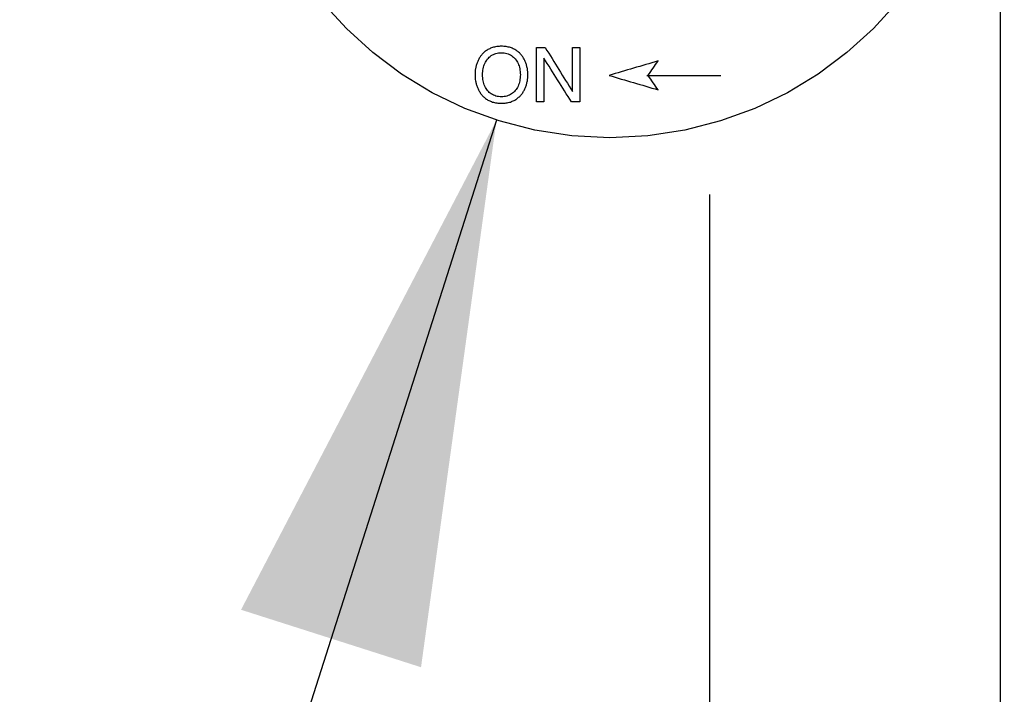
# Model space of a CAD drawing. Header units: inches. Extents: x 0 to 34, y 0 to 22.
# Tile 55 of 84: x 28.114 to 28.44, y 14.581 to 14.804. Entities that reach past the tile are written whole.
import ezdxf

# ---------------------------------------------------------------- set-up
doc = ezdxf.new("R2010")
doc.units = ezdxf.units.IN
doc.header["$LTSCALE"] = 1.87
doc.header["$MEASUREMENT"] = 0
doc.linetypes.add('PHANTOM', pattern=[0.8, 0.45, -0.05, 0.1, -0.05, 0.1, -0.05])
doc.layers.get('0').update_dxf_attribs({"linetype": 'CONTINUOUS'})
for name, color, linetype in [('03___PRT_ALL_CURVES', 7, 'CONTINUOUS'), ('DEFAULT_3', 7, 'PHANTOM'), ('DETAIL', 7, 'CONTINUOUS'), ('DIMENSIONS', 7, 'CONTINUOUS')]:
    doc.layers.add(name, color=color, linetype=linetype)
doc.styles.get("Standard").update_dxf_attribs({"font": 'txt', "width": 0.8})
doc.dimstyles.new('DIMSTYLE_2', dxfattribs={"dimtxt": 0.125, "dimasz": 0.18, "dimexe": 0.18, "dimexo": 0.0625, "dimgap": 0.09, "dimtad": 0, "dimtih": 1, "dimtoh": 1, "dimlfac": 4, "dimzin": 4, "dimdsep": 46, "dimtxsty": 'STANDARD', "dimblk": '_FILLED', "dimblk1": '_FILLED', "dimblk2": '_FILLED', "dimcen": 0.09, "dimadec": 0, "dimazin": 0, "dimtp": 0.01, "dimtm": 0.01, "dimtfac": 1, "dimtofl": 0, "dimtmove": 0, "dimatfit": 3, "dimldrblk": '_FILLED', "dimfxl": 1, "dimtolj": 1, "dimtzin": 4, "dimarcsym": 0})

# ---------------------------------------------------------------- blocks, each defined once
blk = doc.blocks.new('_FILLED')
at = {"color": 0, "linetype": 'BYBLOCK'}
blk.add_solid([(0, 0), (-1, 0.1736), (-1, -0.1736)], dxfattribs=at)
blk = doc.blocks.new('*D15')
at = {"layer": 'DIMENSIONS', "color": 2, "linetype": 'CONTINUOUS'}
for p, q in [((28.34209, 14.7463), (28.34209, 13.31983)), ((29.69687, 14.18983), (29.69687, 13.31983)), ((28.34209, 13.44483), (27.98209, 13.44483)), ((29.69687, 13.44483), (30.05687, 13.44483))]:
    blk.add_line(p, q, dxfattribs=at)
at = {"layer": 'DIMENSIONS', "color": 2, "linetype": 'CONTINUOUS', "xscale": 0.18, "yscale": 0.18, "zscale": 0.18}
blk.add_blockref('_FILLED', (28.34209, 13.44483), dxfattribs=at)
at = {"layer": 'DIMENSIONS', "color": 2, "linetype": 'CONTINUOUS', "xscale": 0.18, "yscale": 0.18, "zscale": 0.18, "rotation": 180}
blk.add_blockref('_FILLED', (29.69687, 13.44483), dxfattribs=at)
at = {"layer": 'DIMENSIONS', "color": 2, "linetype": 'CONTINUOUS', "width": 0.8}
for s, p in [('[', (28.93789, 13.38233)), (']', (29.53789, 13.38233)), ('5.42', (28.41289, 13.38233)), ('137.6', (29.03789, 13.38233))]:
    blk.add_text(s, height=0.125, dxfattribs=at).set_placement(p)
blk = doc.blocks.new('*D24')
at = {"layer": 'DIMENSIONS', "color": 2, "linetype": 'CONTINUOUS'}
for p, q in [((22.94437, 15.99483), (22.94437, 16.35483)), ((25.32187, 15.99483), (22.81937, 15.99483)), ((28.27959, 14.9938), (22.81937, 14.9938)), ((22.94437, 14.9938), (22.94437, 14.6338))]:
    blk.add_line(p, q, dxfattribs=at)
at = {"layer": 'DIMENSIONS', "color": 2, "linetype": 'CONTINUOUS', "xscale": 0.18, "yscale": 0.18, "zscale": 0.18}
for p, rotation in [((22.94437, 15.99483), 270), ((22.94437, 14.9938), 90)]:
    blk.add_blockref('_FILLED', p, dxfattribs=dict(at, rotation=rotation))
at = {"layer": 'DIMENSIONS', "color": 2, "linetype": 'CONTINUOUS', "width": 0.8}
for s, p in [('4.00', (22.59437, 15.3653)), ('[', (22.59437, 15.1778)), (']', (23.19437, 15.1778)), ('101.7', (22.69437, 15.1778))]:
    blk.add_text(s, height=0.125, dxfattribs=at).set_placement(p)
blk = doc.blocks.new('*D25')
at = {"layer": 'DIMENSIONS', "color": 2, "linetype": 'CONTINUOUS'}
for p, q in [((30.44687, 15.67017), (30.44687, 16.03017)), ((27.90453, 15.67017), (30.57187, 15.67017)), ((27.90453, 14.56772), (30.57187, 14.56772)), ((30.44687, 14.56772), (30.44687, 14.20772))]:
    blk.add_line(p, q, dxfattribs=at)
at = {"layer": 'DIMENSIONS', "color": 2, "linetype": 'CONTINUOUS', "xscale": 0.18, "yscale": 0.18, "zscale": 0.18}
for p, rotation in [((30.44687, 15.67017), 270), ((30.44687, 14.56772), 90)]:
    blk.add_blockref('_FILLED', p, dxfattribs=dict(at, rotation=rotation))
at = {"layer": 'DIMENSIONS', "color": 2, "linetype": 'CONTINUOUS', "width": 0.8}
for s, p in [('4.41', (30.19687, 15.42452)), ('[', (30.19687, 15.23702)), (']', (30.59687, 15.23702)), ('112', (30.29687, 15.23702))]:
    blk.add_text(s, height=0.125, dxfattribs=at).set_placement(p)

msp = doc.modelspace()

# ---------------------------------------------------------------- linework, layer by layer
at = {"color": 7, "linetype": 'CONTINUOUS'}
msp.add_line((28.43834, 14.27605), (28.43834, 15.96405), dxfattribs=at)
at = {"layer": '03___PRT_ALL_CURVES', "color": 40, "linetype": 'CONTINUOUS'}
for points in [[(28.26713, 14.79292, 1.71653), (28.26689, 14.79263, 1.71653), (28.26664, 14.79233, 1.71653), (28.26639, 14.79203, 1.71653)], [(28.26803, 14.79371, 1.71653), (28.26773, 14.79345, 1.71653), (28.26743, 14.79319, 1.71653), (28.26713, 14.79292, 1.71653)], [(28.26908, 14.79437, 1.71653), (28.26873, 14.79415, 1.71653), (28.26838, 14.79393, 1.71653), (28.26803, 14.79371, 1.71653)], [(28.2703, 14.79487, 1.71653), (28.2699, 14.7947, 1.71653), (28.26949, 14.79453, 1.71653), (28.26908, 14.79437, 1.71653)], [(28.26926, 14.79169, 1.71653), (28.26948, 14.79186, 1.71653), (28.2697, 14.79203, 1.71653), (28.26992, 14.7922, 1.71653)], [(28.26992, 14.7922, 1.71653), (28.27017, 14.79234, 1.71653), (28.27041, 14.79247, 1.71653), (28.27065, 14.79261, 1.71653)], [(28.2717, 14.79519, 1.71653), (28.27123, 14.79508, 1.71653), (28.27077, 14.79497, 1.71653), (28.2703, 14.79487, 1.71653)], [(28.27065, 14.79261, 1.71653), (28.27092, 14.79271, 1.71653), (28.27119, 14.79281, 1.71653), (28.27146, 14.79291, 1.71653)], [(28.27146, 14.79291, 1.71653), (28.27175, 14.79297, 1.71653), (28.27204, 14.79303, 1.71653), (28.27233, 14.79309, 1.71653)], [(28.27328, 14.7953, 1.71653), (28.27275, 14.79526, 1.71653), (28.27222, 14.79522, 1.71653), (28.2717, 14.79519, 1.71653)], [(28.27233, 14.79309, 1.71653), (28.27265, 14.79311, 1.71653), (28.27296, 14.79313, 1.71653), (28.27328, 14.79315, 1.71653)], [(28.27486, 14.79519, 1.71653), (28.27433, 14.79522, 1.71653), (28.2738, 14.79526, 1.71653), (28.27328, 14.7953, 1.71653)], [(28.27328, 14.79315, 1.71653), (28.27359, 14.79313, 1.71653), (28.27391, 14.79311, 1.71653), (28.27422, 14.79309, 1.71653)], [(28.27422, 14.79309, 1.71653), (28.27451, 14.79303, 1.71653), (28.2748, 14.79297, 1.71653), (28.27509, 14.79291, 1.71653)], [(28.27625, 14.79487, 1.71653), (28.27579, 14.79497, 1.71653), (28.27532, 14.79508, 1.71653), (28.27486, 14.79519, 1.71653)], [(28.27509, 14.79291, 1.71653), (28.27536, 14.79281, 1.71653), (28.27563, 14.79271, 1.71653), (28.2759, 14.79261, 1.71653)], [(28.2759, 14.79261, 1.71653), (28.27614, 14.79247, 1.71653), (28.27639, 14.79234, 1.71653), (28.27663, 14.7922, 1.71653)], [(28.27747, 14.79437, 1.71653), (28.27706, 14.79453, 1.71653), (28.27666, 14.7947, 1.71653), (28.27625, 14.79487, 1.71653)], [(28.27663, 14.7922, 1.71653), (28.27685, 14.79203, 1.71653), (28.27707, 14.79186, 1.71653), (28.27729, 14.79169, 1.71653)], [(28.27852, 14.79371, 1.71653), (28.27817, 14.79393, 1.71653), (28.27782, 14.79415, 1.71653), (28.27747, 14.79437, 1.71653)], [(28.27942, 14.79292, 1.71653), (28.27912, 14.79319, 1.71653), (28.27882, 14.79345, 1.71653), (28.27852, 14.79371, 1.71653)], [(28.28016, 14.79203, 1.71653), (28.27992, 14.79233, 1.71653), (28.27967, 14.79263, 1.71653), (28.27942, 14.79292, 1.71653)], [(28.2849, 14.77688, 1.71653), (28.2849, 14.78287, 1.71653), (28.2849, 14.78885, 1.71653), (28.2849, 14.79484, 1.71653)], [(28.2849, 14.79484, 1.71653), (28.28586, 14.79484, 1.71653), (28.28682, 14.79484, 1.71653), (28.28778, 14.79484, 1.71653)], [(28.28778, 14.79484, 1.71653), (28.29078, 14.79, 1.71653), (28.29377, 14.78516, 1.71653), (28.29676, 14.78032, 1.71653)], [(28.29681, 14.79484, 1.71653), (28.2976, 14.79484, 1.71653), (28.29838, 14.79484, 1.71653), (28.29917, 14.79484, 1.71653)], [(28.29681, 14.78032, 1.71653), (28.29681, 14.78516, 1.71653), (28.29681, 14.79, 1.71653), (28.29681, 14.79484, 1.71653)], [(28.29917, 14.79484, 1.71653), (28.29917, 14.78885, 1.71653), (28.29917, 14.78287, 1.71653), (28.29917, 14.77688, 1.71653)], [(28.26495, 14.78897, 1.71653), (28.26487, 14.78861, 1.71653), (28.26479, 14.78826, 1.71653), (28.26471, 14.7879, 1.71653)], [(28.26531, 14.79003, 1.71653), (28.26519, 14.78967, 1.71653), (28.26507, 14.78932, 1.71653), (28.26495, 14.78897, 1.71653)], [(28.26578, 14.79106, 1.71653), (28.26562, 14.79071, 1.71653), (28.26547, 14.79037, 1.71653), (28.26531, 14.79003, 1.71653)], [(28.26639, 14.79203, 1.71653), (28.26619, 14.79171, 1.71653), (28.26598, 14.79138, 1.71653), (28.26578, 14.79106, 1.71653)], [(28.26745, 14.78878, 1.71653), (28.26756, 14.78906, 1.71653), (28.26767, 14.78934, 1.71653), (28.26778, 14.78963, 1.71653)], [(28.26778, 14.78963, 1.71653), (28.26791, 14.78988, 1.71653), (28.26805, 14.79014, 1.71653), (28.26819, 14.7904, 1.71653)], [(28.26819, 14.7904, 1.71653), (28.26836, 14.79063, 1.71653), (28.26852, 14.79086, 1.71653), (28.26869, 14.79109, 1.71653)], [(28.26869, 14.79109, 1.71653), (28.26888, 14.79129, 1.71653), (28.26907, 14.79149, 1.71653), (28.26926, 14.79169, 1.71653)], [(28.27729, 14.79169, 1.71653), (28.27748, 14.79149, 1.71653), (28.27767, 14.79129, 1.71653), (28.27787, 14.79109, 1.71653)], [(28.27787, 14.79109, 1.71653), (28.27803, 14.79086, 1.71653), (28.2782, 14.79063, 1.71653), (28.27836, 14.7904, 1.71653)], [(28.27836, 14.7904, 1.71653), (28.2785, 14.79014, 1.71653), (28.27864, 14.78988, 1.71653), (28.27877, 14.78963, 1.71653)], [(28.27877, 14.78963, 1.71653), (28.27888, 14.78934, 1.71653), (28.27899, 14.78906, 1.71653), (28.2791, 14.78878, 1.71653)], [(28.28077, 14.79106, 1.71653), (28.28057, 14.79138, 1.71653), (28.28037, 14.79171, 1.71653), (28.28016, 14.79203, 1.71653)], [(28.28125, 14.79003, 1.71653), (28.28109, 14.79037, 1.71653), (28.28093, 14.79071, 1.71653), (28.28077, 14.79106, 1.71653)], [(28.2816, 14.78897, 1.71653), (28.28148, 14.78932, 1.71653), (28.28136, 14.78967, 1.71653), (28.28125, 14.79003, 1.71653)], [(28.28184, 14.7879, 1.71653), (28.28176, 14.78826, 1.71653), (28.28168, 14.78861, 1.71653), (28.2816, 14.78897, 1.71653)], [(28.28731, 14.79139, 1.71653), (28.28729, 14.79139, 1.71653), (28.28727, 14.79139, 1.71653), (28.28726, 14.79139, 1.71653)], [(28.28726, 14.79139, 1.71653), (28.28726, 14.78655, 1.71653), (28.28726, 14.78172, 1.71653), (28.28726, 14.77688, 1.71653)], [(28.29644, 14.77688, 1.71653), (28.29339, 14.78172, 1.71653), (28.29035, 14.78655, 1.71653), (28.28731, 14.79139, 1.71653)], [(28.32509, 14.79042, 1.71653), (28.31968, 14.78883, 1.71653), (28.31427, 14.78724, 1.71653), (28.30886, 14.78565, 1.71653)], [(28.32183, 14.78573, 1.71653), (28.32292, 14.78729, 1.71653), (28.324, 14.78886, 1.71653), (28.32509, 14.79042, 1.71653)], [(28.26457, 14.78686, 1.71653), (28.26456, 14.78652, 1.71653), (28.26454, 14.78619, 1.71653), (28.26453, 14.78586, 1.71653)], [(28.26453, 14.78586, 1.71653), (28.26454, 14.78553, 1.71653), (28.26456, 14.78519, 1.71653), (28.26457, 14.78486, 1.71653)], [(28.26471, 14.7879, 1.71653), (28.26466, 14.78755, 1.71653), (28.26462, 14.78721, 1.71653), (28.26457, 14.78686, 1.71653)], [(28.26702, 14.78586, 1.71653), (28.26704, 14.7862, 1.71653), (28.26706, 14.78655, 1.71653), (28.26707, 14.78689, 1.71653)], [(28.26707, 14.78483, 1.71653), (28.26706, 14.78517, 1.71653), (28.26704, 14.78552, 1.71653), (28.26702, 14.78586, 1.71653)], [(28.26707, 14.78689, 1.71653), (28.26712, 14.78721, 1.71653), (28.26717, 14.78754, 1.71653), (28.26722, 14.78786, 1.71653)], [(28.26722, 14.78786, 1.71653), (28.2673, 14.78817, 1.71653), (28.26737, 14.78847, 1.71653), (28.26745, 14.78878, 1.71653)], [(28.2791, 14.78878, 1.71653), (28.27918, 14.78847, 1.71653), (28.27926, 14.78817, 1.71653), (28.27934, 14.78786, 1.71653)], [(28.27934, 14.78786, 1.71653), (28.27938, 14.78754, 1.71653), (28.27943, 14.78721, 1.71653), (28.27948, 14.78689, 1.71653)], [(28.27948, 14.78689, 1.71653), (28.2795, 14.78655, 1.71653), (28.27951, 14.7862, 1.71653), (28.27953, 14.78586, 1.71653)], [(28.27953, 14.78586, 1.71653), (28.27951, 14.78552, 1.71653), (28.2795, 14.78517, 1.71653), (28.27948, 14.78483, 1.71653)], [(28.28198, 14.78686, 1.71653), (28.28193, 14.78721, 1.71653), (28.28189, 14.78755, 1.71653), (28.28184, 14.7879, 1.71653)], [(28.28202, 14.78586, 1.71653), (28.28201, 14.78619, 1.71653), (28.28199, 14.78652, 1.71653), (28.28198, 14.78686, 1.71653)], [(28.28198, 14.78486, 1.71653), (28.28199, 14.78519, 1.71653), (28.28201, 14.78553, 1.71653), (28.28202, 14.78586, 1.71653)], [(28.30886, 14.78565, 1.71653), (28.31427, 14.78406, 1.71653), (28.31968, 14.78247, 1.71653), (28.32509, 14.78088, 1.71653)], [(28.32139, 14.78565, 1.71653), (28.32954, 14.78565, 1.71653), (28.33768, 14.78565, 1.71653), (28.34583, 14.78565, 1.71653)], [(28.32183, 14.78557, 1.71653), (28.32183, 14.78562, 1.71653), (28.32183, 14.78568, 1.71653), (28.32183, 14.78573, 1.71653)], [(28.32509, 14.78088, 1.71653), (28.324, 14.78244, 1.71653), (28.32292, 14.78401, 1.71653), (28.32183, 14.78557, 1.71653)], [(28.26457, 14.78486, 1.71653), (28.26462, 14.78451, 1.71653), (28.26466, 14.78416, 1.71653), (28.26471, 14.78381, 1.71653)], [(28.26471, 14.78381, 1.71653), (28.26479, 14.78346, 1.71653), (28.26487, 14.7831, 1.71653), (28.26495, 14.78275, 1.71653)], [(28.26495, 14.78275, 1.71653), (28.26507, 14.7824, 1.71653), (28.26519, 14.78204, 1.71653), (28.26531, 14.78169, 1.71653)], [(28.26722, 14.78385, 1.71653), (28.26717, 14.78418, 1.71653), (28.26712, 14.7845, 1.71653), (28.26707, 14.78483, 1.71653)], [(28.26745, 14.78294, 1.71653), (28.26737, 14.78324, 1.71653), (28.2673, 14.78355, 1.71653), (28.26722, 14.78385, 1.71653)], [(28.26778, 14.78209, 1.71653), (28.26767, 14.78237, 1.71653), (28.26756, 14.78265, 1.71653), (28.26745, 14.78294, 1.71653)], [(28.2791, 14.78294, 1.71653), (28.27899, 14.78265, 1.71653), (28.27888, 14.78237, 1.71653), (28.27877, 14.78209, 1.71653)], [(28.27934, 14.78385, 1.71653), (28.27926, 14.78355, 1.71653), (28.27918, 14.78324, 1.71653), (28.2791, 14.78294, 1.71653)], [(28.27948, 14.78483, 1.71653), (28.27943, 14.7845, 1.71653), (28.27938, 14.78418, 1.71653), (28.27934, 14.78385, 1.71653)], [(28.28125, 14.78169, 1.71653), (28.28136, 14.78204, 1.71653), (28.28148, 14.7824, 1.71653), (28.2816, 14.78275, 1.71653)], [(28.2816, 14.78275, 1.71653), (28.28168, 14.7831, 1.71653), (28.28176, 14.78346, 1.71653), (28.28184, 14.78381, 1.71653)], [(28.28184, 14.78381, 1.71653), (28.28189, 14.78416, 1.71653), (28.28193, 14.78451, 1.71653), (28.28198, 14.78486, 1.71653)], [(28.26531, 14.78169, 1.71653), (28.26547, 14.78135, 1.71653), (28.26562, 14.781, 1.71653), (28.26578, 14.78066, 1.71653)], [(28.26578, 14.78066, 1.71653), (28.26598, 14.78034, 1.71653), (28.26619, 14.78001, 1.71653), (28.26639, 14.77969, 1.71653)], [(28.26639, 14.77969, 1.71653), (28.26664, 14.77939, 1.71653), (28.26689, 14.77909, 1.71653), (28.26713, 14.77879, 1.71653)], [(28.26819, 14.78132, 1.71653), (28.26805, 14.78157, 1.71653), (28.26791, 14.78183, 1.71653), (28.26778, 14.78209, 1.71653)], [(28.26869, 14.78063, 1.71653), (28.26852, 14.78086, 1.71653), (28.26836, 14.78109, 1.71653), (28.26819, 14.78132, 1.71653)], [(28.26926, 14.78002, 1.71653), (28.26907, 14.78022, 1.71653), (28.26888, 14.78043, 1.71653), (28.26869, 14.78063, 1.71653)], [(28.26992, 14.77951, 1.71653), (28.2697, 14.77968, 1.71653), (28.26948, 14.77985, 1.71653), (28.26926, 14.78002, 1.71653)], [(28.27065, 14.77911, 1.71653), (28.27041, 14.77924, 1.71653), (28.27017, 14.77938, 1.71653), (28.26992, 14.77951, 1.71653)], [(28.27146, 14.77881, 1.71653), (28.27119, 14.77891, 1.71653), (28.27092, 14.77901, 1.71653), (28.27065, 14.77911, 1.71653)], [(28.2759, 14.77911, 1.71653), (28.27563, 14.77901, 1.71653), (28.27536, 14.77891, 1.71653), (28.27509, 14.77881, 1.71653)], [(28.27663, 14.77951, 1.71653), (28.27639, 14.77938, 1.71653), (28.27614, 14.77924, 1.71653), (28.2759, 14.77911, 1.71653)], [(28.27729, 14.78002, 1.71653), (28.27707, 14.77985, 1.71653), (28.27685, 14.77968, 1.71653), (28.27663, 14.77951, 1.71653)], [(28.27787, 14.78063, 1.71653), (28.27767, 14.78043, 1.71653), (28.27748, 14.78022, 1.71653), (28.27729, 14.78002, 1.71653)], [(28.27836, 14.78132, 1.71653), (28.2782, 14.78109, 1.71653), (28.27803, 14.78086, 1.71653), (28.27787, 14.78063, 1.71653)], [(28.27877, 14.78209, 1.71653), (28.27864, 14.78183, 1.71653), (28.2785, 14.78157, 1.71653), (28.27836, 14.78132, 1.71653)], [(28.27942, 14.77879, 1.71653), (28.27967, 14.77909, 1.71653), (28.27992, 14.77939, 1.71653), (28.28016, 14.77969, 1.71653)], [(28.28016, 14.77969, 1.71653), (28.28037, 14.78001, 1.71653), (28.28057, 14.78034, 1.71653), (28.28077, 14.78066, 1.71653)], [(28.28077, 14.78066, 1.71653), (28.28093, 14.781, 1.71653), (28.28109, 14.78135, 1.71653), (28.28125, 14.78169, 1.71653)], [(28.29676, 14.78032, 1.71653), (28.29678, 14.78032, 1.71653), (28.2968, 14.78032, 1.71653), (28.29681, 14.78032, 1.71653)], [(28.26713, 14.77879, 1.71653), (28.26743, 14.77853, 1.71653), (28.26773, 14.77827, 1.71653), (28.26803, 14.778, 1.71653)], [(28.26803, 14.778, 1.71653), (28.26838, 14.77779, 1.71653), (28.26873, 14.77757, 1.71653), (28.26908, 14.77735, 1.71653)], [(28.26908, 14.77735, 1.71653), (28.26949, 14.77718, 1.71653), (28.2699, 14.77702, 1.71653), (28.2703, 14.77685, 1.71653)], [(28.2703, 14.77685, 1.71653), (28.27077, 14.77674, 1.71653), (28.27123, 14.77664, 1.71653), (28.2717, 14.77653, 1.71653)], [(28.27233, 14.77862, 1.71653), (28.27204, 14.77869, 1.71653), (28.27175, 14.77875, 1.71653), (28.27146, 14.77881, 1.71653)], [(28.2717, 14.77653, 1.71653), (28.27222, 14.77649, 1.71653), (28.27275, 14.77646, 1.71653), (28.27328, 14.77642, 1.71653)], [(28.27328, 14.77856, 1.71653), (28.27296, 14.77858, 1.71653), (28.27265, 14.7786, 1.71653), (28.27233, 14.77862, 1.71653)], [(28.27422, 14.77862, 1.71653), (28.27391, 14.7786, 1.71653), (28.27359, 14.77858, 1.71653), (28.27328, 14.77856, 1.71653)], [(28.27328, 14.77642, 1.71653), (28.2738, 14.77646, 1.71653), (28.27433, 14.77649, 1.71653), (28.27486, 14.77653, 1.71653)], [(28.27509, 14.77881, 1.71653), (28.2748, 14.77875, 1.71653), (28.27451, 14.77869, 1.71653), (28.27422, 14.77862, 1.71653)], [(28.27486, 14.77653, 1.71653), (28.27532, 14.77664, 1.71653), (28.27579, 14.77674, 1.71653), (28.27625, 14.77685, 1.71653)], [(28.27625, 14.77685, 1.71653), (28.27666, 14.77702, 1.71653), (28.27706, 14.77718, 1.71653), (28.27747, 14.77735, 1.71653)], [(28.27747, 14.77735, 1.71653), (28.27782, 14.77757, 1.71653), (28.27817, 14.77779, 1.71653), (28.27852, 14.778, 1.71653)], [(28.27852, 14.778, 1.71653), (28.27882, 14.77827, 1.71653), (28.27912, 14.77853, 1.71653), (28.27942, 14.77879, 1.71653)], [(28.28726, 14.77688, 1.71653), (28.28647, 14.77688, 1.71653), (28.28569, 14.77688, 1.71653), (28.2849, 14.77688, 1.71653)], [(28.29917, 14.77688, 1.71653), (28.29826, 14.77688, 1.71653), (28.29735, 14.77688, 1.71653), (28.29644, 14.77688, 1.71653)]]:
    msp.add_open_spline(points, degree=3, dxfattribs=at)
at = {"layer": 'DEFAULT_3', "color": 2, "linetype": 'PHANTOM'}
msp.add_circle((28.30913, 14.8883), 0.12326, dxfattribs=at)
at = {"layer": 'DETAIL', "color": 2, "linetype": 'CONTINUOUS'}
msp.add_line((28.27165, 14.77088), (27.60893, 12.69483), dxfattribs=at)
msp.add_solid([(28.24668, 14.5899), (28.27165, 14.77088), (28.18714, 14.60891)], dxfattribs=at)

# ---------------------------------------------------------------- dimensions: what is measured, and where the dimension line sits
at = {"layer": 'DIMENSIONS', "color": 2, "linetype": 'CONTINUOUS'}
for base, p1, p2, angle, picture, middle in [((22.94437, 14.9938), (25.32187, 15.99483), (28.27959, 14.9938), 270, '*D24', (22.94437, 15.33405)), ((30.44687, 15.67017), (27.90453, 14.56772), (27.90453, 15.67017), 90, '*D25', (30.44687, 15.39327)), ((28.34209, 13.44483), (29.69687, 14.18983), (28.34209, 14.7463), 180, '*D15', (29.02539, 13.44483))]:
    dim = msp.add_linear_dim(base=base, p1=p1, p2=p2, angle=angle, dimstyle='DIMSTYLE_2', dxfattribs=at)
    dim.commit()
    dim.dimension.update_dxf_attribs({"geometry": picture, "text_midpoint": middle, "dimtype": 160})

doc.saveas('drawing.dxf')
